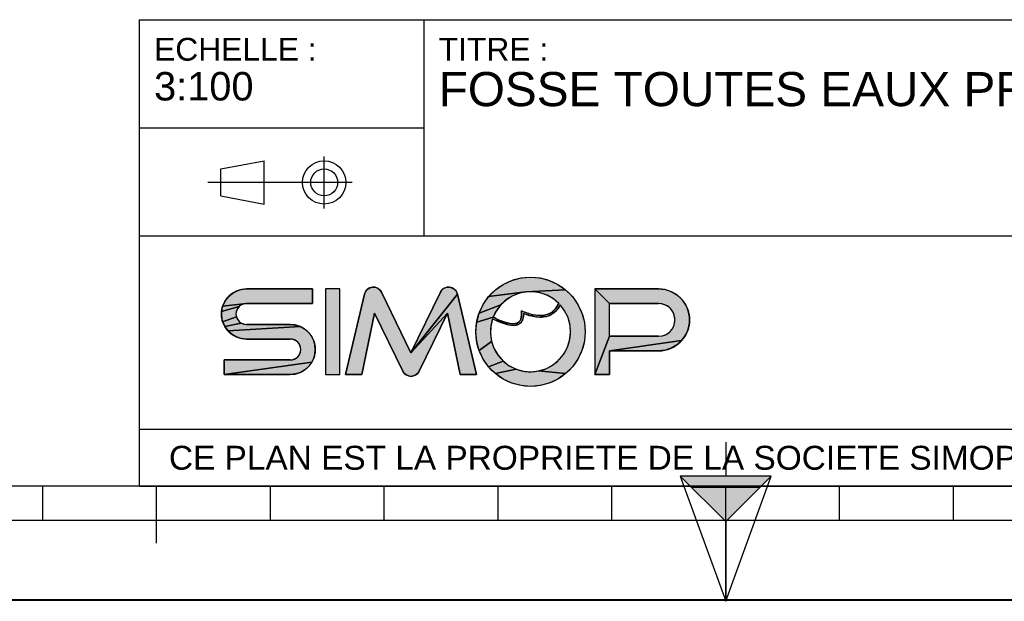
# Model space of a CAD drawing. Header units: millimetres. Extents: x 0 to 297, y 0 to 210.
# Tile 7 of 29: x 86 to 173, y 0 to 51. Entities that reach past the tile are written whole.
import ezdxf

# ---------------------------------------------------------------- set-up
doc = ezdxf.new("R2010")
doc.units = ezdxf.units.MM
doc.header["$LTSCALE"] = 16.335
doc.layers.get('0').update_dxf_attribs({"linetype": 'CONTINUOUS'})
doc.styles.get("Standard").update_dxf_attribs({"font": 'arial.ttf'})

# ---------------------------------------------------------------- blocks, each defined once
blk = doc.blocks.new('MARGEA4_BL0', base_point=(148.514, 105.014))
at = {"color": 7, "linetype": 'Continuous'}
for p, q in [((287.014, 10.014), (10.014, 10.014)), ((88.514, 7.014), (88.514, 10.014)), ((98.514, 5.014), (98.514, 10.014)), ((108.514, 7.014), (108.514, 10.014)), ((118.514, 7.014), (118.514, 10.014)), ((128.514, 7.014), (128.514, 10.014)), ((138.514, 7.014), (138.514, 10.014)), ((148.514, 0.014), (148.514, 10.014)), ((158.514, 7.014), (158.514, 10.014)), ((168.514, 7.014), (168.514, 10.014)), ((248.514, 7.014), (48.514, 7.014)), ((297.014, 0.014), (0.014, 0.014)), ((297.014, 0.014), (0.014, 0.014))]:
    blk.add_line(p, q, dxfattribs=at)
blk = doc.blocks.new('REPERE_ORIENTATION_BL1', base_point=(148.516, 6.898))
at = {"color": 7, "linetype": 'Continuous'}
for p, q in [((148.516, 13.898), (148.516, 10.898)), ((148.516, 6.898), (144.516, 10.898)), ((152.516, 10.898), (144.516, 10.898)), ((144.516, 10.898), (148.516, -0.102)), ((148.516, 6.898), (152.516, 10.898)), ((148.516, -0.102), (152.516, 10.898)), ((151.516, 9.898), (145.516, 9.898)), ((148.516, 6.898), (148.516, -0.102))]:
    blk.add_line(p, q, dxfattribs=at)
blk.add_solid([(144.516, 10.898), (148.516, 6.898), (152.516, 10.898)], dxfattribs=at)
blk = doc.blocks.new('ISO_BL3', base_point=(109.359, 36.711))
at = {"color": 7, "linetype": 'Continuous'}
for p, q in [((113.239, 34.434), (113.239, 38.988)), ((104.158, 37.894), (107.956, 38.612)), ((107.956, 34.81), (107.956, 38.612)), ((104.158, 35.528), (104.158, 37.894)), ((115.7, 36.711), (103.019, 36.711)), ((104.158, 35.528), (107.956, 34.81))]:
    blk.add_line(p, q, dxfattribs=at)
for radius in [1.901, 1.183]:
    blk.add_circle((113.239, 36.711), radius, dxfattribs=at)
blk = doc.blocks.new('LOGO-SIMOP-2009_BL4', base_point=(124.77, 23.589))
at = {"linetype": 'Continuous'}
for points in [[(131.363, 28.389), (132.197, 28.316), (133.005, 28.1), (133.763, 27.746), (134.449, 27.266), (130.961, 27.086), (127.686, 26.675), (128.278, 27.266), (128.963, 27.746), (129.722, 28.1), (130.53, 28.316)], [(105.954, 27.301), (106.412, 27.349), (112.22, 27.349), (112.22, 26.069), (106.412, 26.069), (104.319, 25.829), (104.507, 26.249), (104.777, 26.621), (105.119, 26.929), (105.517, 27.159)], [(117.578, 27.509), (117.792, 27.474), (117.99, 27.382), (118.155, 27.24), (118.276, 27.059), (120.86, 21.749), (124.06, 25.217), (121.579, 20.119), (121.455, 19.934), (121.284, 19.791), (121.08, 19.7), (120.86, 19.669), (120.639, 19.7), (120.436, 19.791), (120.265, 19.934), (120.141, 20.119), (117.66, 25.217), (116.54, 19.829), (115.1, 19.829), (116.778, 26.894), (116.857, 27.097), (116.987, 27.271), (117.16, 27.404), (117.362, 27.485)], [(123.927, 27.474), (124.142, 27.509), (124.358, 27.485), (124.56, 27.404), (124.732, 27.271), (124.863, 27.097), (124.941, 26.894), (120.86, 21.749), (123.444, 27.059), (123.565, 27.24), (123.73, 27.382)], [(124.06, 25.217), (120.86, 21.749), (124.941, 26.894), (126.62, 19.829), (125.18, 19.829)], [(129.751, 26.718), (129.215, 26.377), (128.749, 25.946), (126.853, 25.231), (127.207, 25.989), (127.686, 26.675), (130.961, 27.086), (130.34, 26.957)], [(131.596, 27.101), (130.961, 27.086), (134.449, 27.266), (135.04, 26.675), (135.52, 25.989), (135.874, 25.231), (136.091, 24.423), (136.163, 23.589), (136.091, 22.756), (135.874, 21.947), (135.52, 21.189), (135.04, 20.504), (134.449, 19.912), (132.075, 20.142), (132.717, 20.34), (133.309, 20.655), (133.83, 21.078), (134.262, 21.592), (134.588, 22.178), (134.798, 22.816), (134.882, 23.482), (134.838, 24.152), (134.668, 24.801), (134.378, 25.407), (133.978, 25.946), (133.719, 25.545), (133.436, 25.258), (133.098, 25.04), (132.731, 24.907), (132.159, 25.009), (132.592, 25.042), (132.968, 25.156), (133.314, 25.364), (133.6, 25.651), (133.861, 26.069), (133.375, 26.478), (132.823, 26.792), (132.224, 27.002)], [(138.292, 26.069), (137.012, 27.349), (142.612, 27.349), (143.177, 27.29), (143.718, 27.114), (144.211, 26.83), (144.633, 26.449), (144.967, 25.989), (145.199, 25.47), (145.317, 24.913), (145.317, 24.345), (145.199, 23.789), (144.967, 23.269), (144.633, 22.809), (138.292, 21.909), (138.292, 19.829), (137.012, 19.829), (138.292, 23.189), (142.612, 23.189), (142.956, 23.231), (143.281, 23.354), (143.567, 23.551), (143.797, 23.811), (143.958, 24.119), (144.041, 24.456), (144.041, 24.803), (143.958, 25.14), (143.797, 25.447), (143.567, 25.707), (143.281, 25.904), (142.956, 26.027), (142.612, 26.069)], [(105.952, 25.946), (105.761, 25.8), (104.224, 25.379), (104.319, 25.829), (106.412, 26.069), (106.174, 26.038)], [(105.523, 25.387), (105.492, 25.149), (105.523, 24.911), (104.319, 24.469), (104.224, 24.919), (104.224, 25.379), (105.761, 25.8), (105.615, 25.609)], [(128.368, 25.438), (128.084, 24.869), (126.636, 24.423), (126.853, 25.231), (128.749, 25.946)], [(131.146, 25.202), (131.682, 25.062), (131.315, 24.983), (130.744, 25.179), (130.717, 24.821), (130.631, 24.565), (130.48, 24.354), (130.273, 24.213), (130.001, 24.3), (130.178, 24.346), (130.347, 24.448), (130.481, 24.62), (130.552, 24.815), (130.583, 25.063), (130.563, 25.429)], [(105.761, 24.499), (105.952, 24.352), (104.507, 24.049), (104.319, 24.469), (105.523, 24.911), (105.615, 24.689)], [(110.717, 24.181), (111.155, 24.039), (104.777, 23.677), (104.507, 24.049), (105.952, 24.352), (106.174, 24.26), (106.412, 24.229), (110.26, 24.229)], [(128.084, 24.869), (128.432, 24.7), (128.441, 24.519), (128.029, 24.718), (127.876, 24.064), (127.849, 23.394), (127.95, 22.73), (126.853, 21.947), (126.636, 22.756), (126.563, 23.589), (126.636, 24.423)], [(128.738, 24.565), (129.026, 24.456), (129.312, 24.368), (129.161, 24.244), (128.799, 24.369), (128.441, 24.519), (128.432, 24.7)], [(129.788, 24.29), (130.001, 24.3), (130.273, 24.213), (130.034, 24.143), (129.77, 24.13), (129.472, 24.167), (129.161, 24.244), (129.312, 24.368), (129.552, 24.315)], [(132.159, 25.009), (132.731, 24.907), (132.312, 24.85), (131.842, 24.874), (131.315, 24.983), (131.682, 25.062)], [(111.553, 23.809), (111.895, 23.501), (112.165, 23.129), (112.352, 22.709), (112.448, 22.259), (112.448, 21.799), (112.352, 21.349), (112.165, 20.929), (104.452, 19.829), (104.452, 21.109), (110.26, 21.109), (110.498, 21.14), (110.72, 21.232), (110.91, 21.379), (111.057, 21.569), (111.148, 21.791), (111.18, 22.029), (111.148, 22.267), (111.057, 22.489), (110.91, 22.68), (110.72, 22.826), (110.498, 22.918), (110.26, 22.949), (106.412, 22.949), (105.954, 22.997), (105.517, 23.139), (105.119, 23.369), (104.777, 23.677), (111.155, 24.039)], [(128.175, 22.098), (128.516, 21.52), (128.961, 21.017), (127.686, 20.504), (127.207, 21.189), (126.853, 21.947), (127.95, 22.73)], [(143.177, 21.969), (142.612, 21.909), (138.292, 21.909), (144.633, 22.809), (144.211, 22.429), (143.718, 22.144)], [(110.717, 19.877), (110.26, 19.829), (104.452, 19.829), (112.165, 20.929), (111.895, 20.557), (111.553, 20.249), (111.155, 20.019)], [(129.493, 20.607), (130.093, 20.307), (128.278, 19.912), (127.686, 20.504), (128.961, 21.017)], [(131.408, 20.069), (132.075, 20.142), (134.449, 19.912), (133.763, 19.432), (133.005, 19.079), (132.197, 18.862), (131.363, 18.789), (130.53, 18.862), (129.722, 19.079), (128.963, 19.432), (128.278, 19.912), (130.093, 20.307), (130.739, 20.125)]]:
    blk.add_hatch(color=7, dxfattribs=at).paths.add_polyline_path(points)
at = {"color": 7, "linetype": 'Continuous'}
for p, q in [((128.278, 27.266), (128.963, 27.746)), ((128.963, 27.746), (129.722, 28.1)), ((129.722, 28.1), (130.53, 28.316)), ((130.53, 28.316), (131.363, 28.389)), ((131.363, 28.389), (132.197, 28.316)), ((132.197, 28.316), (133.005, 28.1)), ((133.005, 28.1), (133.763, 27.746)), ((133.763, 27.746), (134.449, 27.266)), ((104.777, 26.621), (105.119, 26.929)), ((105.119, 26.929), (105.517, 27.159)), ((105.517, 27.159), (105.954, 27.301)), ((105.954, 27.301), (106.412, 27.349)), ((112.22, 27.349), (106.412, 27.349)), ((112.22, 26.069), (112.22, 27.349)), ((113.34, 27.349), (113.34, 19.829)), ((114.62, 27.349), (113.34, 27.349)), ((114.62, 19.829), (114.62, 27.349)), ((116.778, 26.894), (115.1, 19.829)), ((116.778, 26.894), (116.857, 27.097)), ((116.857, 27.097), (116.987, 27.271)), ((116.987, 27.271), (117.16, 27.404)), ((117.16, 27.404), (117.362, 27.485)), ((117.362, 27.485), (117.578, 27.509)), ((117.578, 27.509), (117.792, 27.474)), ((117.792, 27.474), (117.99, 27.382)), ((117.99, 27.382), (118.155, 27.24)), ((118.155, 27.24), (118.276, 27.059)), ((120.86, 21.749), (118.276, 27.059)), ((123.444, 27.059), (120.86, 21.749)), ((124.941, 26.894), (120.86, 21.749)), ((123.444, 27.059), (123.565, 27.24)), ((123.565, 27.24), (123.73, 27.382)), ((123.73, 27.382), (123.927, 27.474)), ((123.927, 27.474), (124.142, 27.509)), ((124.142, 27.509), (124.358, 27.485)), ((124.358, 27.485), (124.56, 27.404)), ((124.56, 27.404), (124.732, 27.271)), ((124.732, 27.271), (124.863, 27.097)), ((124.863, 27.097), (124.941, 26.894)), ((126.62, 19.829), (124.941, 26.894)), ((127.686, 26.675), (128.278, 27.266)), ((130.961, 27.086), (127.686, 26.675)), ((130.34, 26.957), (129.751, 26.718)), ((130.961, 27.086), (130.34, 26.957)), ((134.449, 27.266), (130.961, 27.086)), ((131.596, 27.101), (130.961, 27.086)), ((132.224, 27.002), (131.596, 27.101)), ((132.823, 26.792), (132.224, 27.002)), ((134.449, 27.266), (135.04, 26.675)), ((142.612, 27.349), (137.012, 27.349)), ((138.292, 26.069), (137.012, 27.349)), ((137.012, 27.349), (137.012, 19.829)), ((142.612, 27.349), (143.177, 27.29)), ((143.177, 27.29), (143.718, 27.114)), ((143.718, 27.114), (144.211, 26.83)), ((144.211, 26.83), (144.633, 26.449)), ((104.319, 25.829), (104.507, 26.249)), ((106.412, 26.069), (104.319, 25.829)), ((104.507, 26.249), (104.777, 26.621)), ((106.174, 26.038), (105.952, 25.946)), ((106.412, 26.069), (106.174, 26.038)), ((106.412, 26.069), (112.22, 26.069)), ((126.853, 25.231), (127.207, 25.989)), ((127.207, 25.989), (127.686, 26.675)), ((129.215, 26.377), (128.749, 25.946)), ((129.751, 26.718), (129.215, 26.377)), ((133.375, 26.478), (132.823, 26.792)), ((133.861, 26.069), (133.375, 26.478)), ((133.6, 25.651), (133.861, 26.069)), ((135.04, 26.675), (135.52, 25.989)), ((135.52, 25.989), (135.874, 25.231)), ((138.292, 26.069), (142.612, 26.069)), ((138.292, 23.189), (138.292, 26.069)), ((142.956, 26.027), (142.612, 26.069)), ((143.281, 25.904), (142.956, 26.027)), ((144.633, 26.449), (144.967, 25.989)), ((144.967, 25.989), (145.199, 25.47)), ((104.224, 25.379), (104.319, 25.829)), ((105.761, 25.8), (104.224, 25.379)), ((104.224, 24.919), (104.224, 25.379)), ((105.523, 25.387), (105.492, 25.149)), ((105.492, 25.149), (105.523, 24.911)), ((105.615, 25.609), (105.523, 25.387)), ((105.761, 25.8), (105.615, 25.609)), ((105.952, 25.946), (105.761, 25.8)), ((116.54, 19.829), (117.66, 25.217)), ((117.66, 25.217), (120.141, 20.119)), ((124.06, 25.217), (120.86, 21.749)), ((121.579, 20.119), (124.06, 25.217)), ((124.06, 25.217), (125.18, 19.829)), ((126.636, 24.423), (126.853, 25.231)), ((128.749, 25.946), (126.853, 25.231)), ((128.368, 25.438), (128.084, 24.869)), ((128.749, 25.946), (128.368, 25.438)), ((130.583, 25.063), (130.563, 25.429)), ((130.563, 25.429), (131.146, 25.202)), ((130.744, 25.179), (130.717, 24.821)), ((131.315, 24.983), (130.744, 25.179)), ((131.146, 25.202), (131.682, 25.062)), ((132.592, 25.042), (132.968, 25.156)), ((132.968, 25.156), (133.314, 25.364)), ((133.436, 25.258), (133.098, 25.04)), ((133.314, 25.364), (133.6, 25.651)), ((133.719, 25.545), (133.436, 25.258)), ((133.978, 25.946), (133.719, 25.545)), ((134.378, 25.407), (133.978, 25.946)), ((134.668, 24.801), (134.378, 25.407)), ((135.874, 25.231), (136.091, 24.423)), ((143.567, 25.707), (143.281, 25.904)), ((143.797, 25.447), (143.567, 25.707)), ((143.958, 25.14), (143.797, 25.447)), ((144.041, 24.803), (143.958, 25.14)), ((145.199, 25.47), (145.317, 24.913)), ((104.319, 24.469), (104.224, 24.919)), ((105.523, 24.911), (104.319, 24.469)), ((104.507, 24.049), (104.319, 24.469)), ((105.952, 24.352), (104.507, 24.049)), ((105.523, 24.911), (105.615, 24.689)), ((105.615, 24.689), (105.761, 24.499)), ((105.761, 24.499), (105.952, 24.352)), ((105.952, 24.352), (106.174, 24.26)), ((106.174, 24.26), (106.412, 24.229)), ((110.26, 24.229), (106.412, 24.229)), ((110.26, 24.229), (110.717, 24.181)), ((126.563, 23.589), (126.636, 24.423)), ((128.084, 24.869), (126.636, 24.423)), ((128.029, 24.718), (127.876, 24.064)), ((128.441, 24.519), (128.029, 24.718)), ((128.084, 24.869), (128.432, 24.7)), ((128.432, 24.7), (128.738, 24.565)), ((128.432, 24.7), (128.441, 24.519)), ((128.799, 24.369), (128.441, 24.519)), ((128.738, 24.565), (129.026, 24.456)), ((129.161, 24.244), (128.799, 24.369)), ((129.026, 24.456), (129.312, 24.368)), ((129.312, 24.368), (129.161, 24.244)), ((129.472, 24.167), (129.161, 24.244)), ((129.312, 24.368), (129.552, 24.315)), ((129.552, 24.315), (129.788, 24.29)), ((129.788, 24.29), (130.001, 24.3)), ((130.001, 24.3), (130.178, 24.346)), ((130.273, 24.213), (130.001, 24.3)), ((130.178, 24.346), (130.347, 24.448)), ((130.48, 24.354), (130.273, 24.213)), ((130.347, 24.448), (130.481, 24.62)), ((130.631, 24.565), (130.48, 24.354)), ((130.481, 24.62), (130.552, 24.815)), ((130.552, 24.815), (130.583, 25.063)), ((130.717, 24.821), (130.631, 24.565)), ((131.682, 25.062), (131.315, 24.983)), ((131.842, 24.874), (131.315, 24.983)), ((131.682, 25.062), (132.159, 25.009)), ((132.312, 24.85), (131.842, 24.874)), ((132.159, 25.009), (132.592, 25.042)), ((132.731, 24.907), (132.159, 25.009)), ((132.731, 24.907), (132.312, 24.85)), ((133.098, 25.04), (132.731, 24.907)), ((134.838, 24.152), (134.668, 24.801)), ((136.091, 24.423), (136.163, 23.589)), ((143.958, 24.119), (144.041, 24.456)), ((144.041, 24.456), (144.041, 24.803)), ((145.317, 24.345), (145.199, 23.789)), ((145.317, 24.913), (145.317, 24.345)), ((104.777, 23.677), (104.507, 24.049)), ((111.155, 24.039), (104.777, 23.677)), ((105.119, 23.369), (104.777, 23.677)), ((105.517, 23.139), (105.119, 23.369)), ((110.717, 24.181), (111.155, 24.039)), ((111.155, 24.039), (111.553, 23.809)), ((111.553, 23.809), (111.895, 23.501)), ((111.895, 23.501), (112.165, 23.129)), ((126.636, 22.756), (126.563, 23.589)), ((127.876, 24.064), (127.849, 23.394)), ((127.849, 23.394), (127.95, 22.73)), ((129.77, 24.13), (129.472, 24.167)), ((130.034, 24.143), (129.77, 24.13)), ((130.273, 24.213), (130.034, 24.143)), ((134.798, 22.816), (134.882, 23.482)), ((134.882, 23.482), (134.838, 24.152)), ((136.163, 23.589), (136.091, 22.756)), ((142.956, 23.231), (143.281, 23.354)), ((143.281, 23.354), (143.567, 23.551)), ((143.567, 23.551), (143.797, 23.811)), ((143.797, 23.811), (143.958, 24.119)), ((145.199, 23.789), (144.967, 23.269)), ((105.954, 22.997), (105.517, 23.139)), ((106.412, 22.949), (105.954, 22.997)), ((106.412, 22.949), (110.26, 22.949)), ((110.498, 22.918), (110.26, 22.949)), ((110.72, 22.826), (110.498, 22.918)), ((110.91, 22.68), (110.72, 22.826)), ((111.057, 22.489), (110.91, 22.68)), ((111.148, 22.267), (111.057, 22.489)), ((112.165, 23.129), (112.352, 22.709)), ((112.352, 22.709), (112.448, 22.259)), ((126.853, 21.947), (126.636, 22.756)), ((127.95, 22.73), (126.853, 21.947)), ((127.95, 22.73), (128.175, 22.098)), ((134.588, 22.178), (134.798, 22.816)), ((136.091, 22.756), (135.874, 21.947)), ((138.292, 23.189), (137.012, 19.829)), ((142.612, 23.189), (138.292, 23.189)), ((144.633, 22.809), (138.292, 21.909)), ((142.612, 23.189), (142.956, 23.231)), ((144.633, 22.809), (144.211, 22.429)), ((144.967, 23.269), (144.633, 22.809)), ((111.057, 21.569), (111.148, 21.791)), ((111.18, 22.029), (111.148, 22.267)), ((111.148, 21.791), (111.18, 22.029)), ((112.448, 21.799), (112.352, 21.349)), ((112.448, 22.259), (112.448, 21.799)), ((127.207, 21.189), (126.853, 21.947)), ((128.175, 22.098), (128.516, 21.52)), ((134.262, 21.592), (134.588, 22.178)), ((135.874, 21.947), (135.52, 21.189)), ((138.292, 21.909), (142.612, 21.909)), ((138.292, 19.829), (138.292, 21.909)), ((143.177, 21.969), (142.612, 21.909)), ((143.718, 22.144), (143.177, 21.969)), ((144.211, 22.429), (143.718, 22.144)), ((104.452, 21.109), (104.452, 19.829)), ((110.26, 21.109), (104.452, 21.109)), ((112.165, 20.929), (104.452, 19.829)), ((110.26, 21.109), (110.498, 21.14)), ((110.498, 21.14), (110.72, 21.232)), ((110.72, 21.232), (110.91, 21.379)), ((110.91, 21.379), (111.057, 21.569)), ((112.165, 20.929), (111.895, 20.557)), ((112.352, 21.349), (112.165, 20.929)), ((127.686, 20.504), (127.207, 21.189)), ((128.961, 21.017), (127.686, 20.504)), ((128.516, 21.52), (128.961, 21.017)), ((128.961, 21.017), (129.493, 20.607)), ((133.309, 20.655), (133.83, 21.078)), ((133.83, 21.078), (134.262, 21.592)), ((135.52, 21.189), (135.04, 20.504)), ((111.155, 20.019), (110.717, 19.877)), ((111.553, 20.249), (111.155, 20.019)), ((111.895, 20.557), (111.553, 20.249)), ((120.265, 19.934), (120.141, 20.119)), ((120.436, 19.791), (120.265, 19.934)), ((121.455, 19.934), (121.284, 19.791)), ((121.579, 20.119), (121.455, 19.934)), ((128.278, 19.912), (127.686, 20.504)), ((130.093, 20.307), (128.278, 19.912)), ((128.963, 19.432), (128.278, 19.912)), ((129.493, 20.607), (130.093, 20.307)), ((130.093, 20.307), (130.739, 20.125)), ((130.739, 20.125), (131.408, 20.069)), ((131.408, 20.069), (132.075, 20.142)), ((132.075, 20.142), (132.717, 20.34)), ((134.449, 19.912), (132.075, 20.142)), ((132.717, 20.34), (133.309, 20.655)), ((134.449, 19.912), (133.763, 19.432)), ((135.04, 20.504), (134.449, 19.912)), ((104.452, 19.829), (110.26, 19.829)), ((110.717, 19.877), (110.26, 19.829)), ((113.34, 19.829), (114.62, 19.829)), ((115.1, 19.829), (116.54, 19.829)), ((120.639, 19.7), (120.436, 19.791)), ((120.86, 19.669), (120.639, 19.7)), ((121.08, 19.7), (120.86, 19.669)), ((121.284, 19.791), (121.08, 19.7)), ((125.18, 19.829), (126.62, 19.829)), ((129.722, 19.079), (128.963, 19.432)), ((130.53, 18.862), (129.722, 19.079)), ((133.005, 19.079), (132.197, 18.862)), ((133.763, 19.432), (133.005, 19.079)), ((137.012, 19.829), (138.292, 19.829)), ((131.363, 18.789), (130.53, 18.862)), ((132.197, 18.862), (131.363, 18.789))]:
    blk.add_line(p, q, dxfattribs=at)
for points in [[(131.363, 28.389), (132.197, 28.316), (133.005, 28.1), (133.763, 27.746), (134.449, 27.266), (130.961, 27.086), (127.686, 26.675), (128.278, 27.266), (128.963, 27.746), (129.722, 28.1), (130.53, 28.316), (131.363, 28.389)], [(105.954, 27.301), (106.412, 27.349), (112.22, 27.349), (112.22, 26.069), (106.412, 26.069), (104.319, 25.829), (104.507, 26.249), (104.777, 26.621), (105.119, 26.929), (105.517, 27.159), (105.954, 27.301)], [(117.578, 27.509), (117.792, 27.474), (117.99, 27.382), (118.155, 27.24), (118.276, 27.059), (120.86, 21.749), (124.06, 25.217), (121.579, 20.119), (121.455, 19.934), (121.284, 19.791), (121.08, 19.7), (120.86, 19.669), (120.639, 19.7), (120.436, 19.791), (120.265, 19.934), (120.141, 20.119), (117.66, 25.217), (116.54, 19.829), (115.1, 19.829), (116.778, 26.894), (116.857, 27.097), (116.987, 27.271), (117.16, 27.404), (117.362, 27.485), (117.578, 27.509)], [(123.927, 27.474), (124.142, 27.509), (124.358, 27.485), (124.56, 27.404), (124.732, 27.271), (124.863, 27.097), (124.941, 26.894), (120.86, 21.749), (123.444, 27.059), (123.565, 27.24), (123.73, 27.382), (123.927, 27.474)], [(124.06, 25.217), (120.86, 21.749), (124.941, 26.894), (126.62, 19.829), (125.18, 19.829), (124.06, 25.217)], [(129.751, 26.718), (129.215, 26.377), (128.749, 25.946), (126.853, 25.231), (127.207, 25.989), (127.686, 26.675), (130.961, 27.086), (130.34, 26.957), (129.751, 26.718)], [(131.596, 27.101), (130.961, 27.086), (134.449, 27.266), (135.04, 26.675), (135.52, 25.989), (135.874, 25.231), (136.091, 24.423), (136.163, 23.589), (136.091, 22.756), (135.874, 21.947), (135.52, 21.189), (135.04, 20.504), (134.449, 19.912), (132.075, 20.142), (132.717, 20.34), (133.309, 20.655), (133.83, 21.078), (134.262, 21.592), (134.588, 22.178), (134.798, 22.816), (134.882, 23.482), (134.838, 24.152), (134.668, 24.801), (134.378, 25.407), (133.978, 25.946), (133.719, 25.545), (133.436, 25.258), (133.098, 25.04), (132.731, 24.907), (132.159, 25.009), (132.592, 25.042), (132.968, 25.156), (133.314, 25.364), (133.6, 25.651), (133.861, 26.069), (133.375, 26.478), (132.823, 26.792), (132.224, 27.002), (131.596, 27.101)], [(138.292, 26.069), (137.012, 27.349), (142.612, 27.349), (143.177, 27.29), (143.718, 27.114), (144.211, 26.83), (144.633, 26.449), (144.967, 25.989), (145.199, 25.47), (145.317, 24.913), (145.317, 24.345), (145.199, 23.789), (144.967, 23.269), (144.633, 22.809), (138.292, 21.909), (138.292, 19.829), (137.012, 19.829), (138.292, 23.189), (142.612, 23.189), (142.956, 23.231), (143.281, 23.354), (143.567, 23.551), (143.797, 23.811), (143.958, 24.119), (144.041, 24.456), (144.041, 24.803), (143.958, 25.14), (143.797, 25.447), (143.567, 25.707), (143.281, 25.904), (142.956, 26.027), (142.612, 26.069), (138.292, 26.069)], [(105.952, 25.946), (105.761, 25.8), (104.224, 25.379), (104.319, 25.829), (106.412, 26.069), (106.174, 26.038), (105.952, 25.946)], [(105.523, 25.387), (105.492, 25.149), (105.523, 24.911), (104.319, 24.469), (104.224, 24.919), (104.224, 25.379), (105.761, 25.8), (105.615, 25.609), (105.523, 25.387)], [(128.368, 25.438), (128.084, 24.869), (126.636, 24.423), (126.853, 25.231), (128.749, 25.946), (128.368, 25.438)], [(131.146, 25.202), (131.682, 25.062), (131.315, 24.983), (130.744, 25.179), (130.717, 24.821), (130.631, 24.565), (130.48, 24.354), (130.273, 24.213), (130.001, 24.3), (130.178, 24.346), (130.347, 24.448), (130.481, 24.62), (130.552, 24.815), (130.583, 25.063), (130.563, 25.429), (131.146, 25.202)], [(105.761, 24.499), (105.952, 24.352), (104.507, 24.049), (104.319, 24.469), (105.523, 24.911), (105.615, 24.689), (105.761, 24.499)], [(110.717, 24.181), (111.155, 24.039), (104.777, 23.677), (104.507, 24.049), (105.952, 24.352), (106.174, 24.26), (106.412, 24.229), (110.26, 24.229), (110.717, 24.181)], [(128.084, 24.869), (128.432, 24.7), (128.441, 24.519), (128.029, 24.718), (127.876, 24.064), (127.849, 23.394), (127.95, 22.73), (126.853, 21.947), (126.636, 22.756), (126.563, 23.589), (126.636, 24.423), (128.084, 24.869)], [(128.738, 24.565), (129.026, 24.456), (129.312, 24.368), (129.161, 24.244), (128.799, 24.369), (128.441, 24.519), (128.432, 24.7), (128.738, 24.565)], [(129.788, 24.29), (130.001, 24.3), (130.273, 24.213), (130.034, 24.143), (129.77, 24.13), (129.472, 24.167), (129.161, 24.244), (129.312, 24.368), (129.552, 24.315), (129.788, 24.29)], [(132.159, 25.009), (132.731, 24.907), (132.312, 24.85), (131.842, 24.874), (131.315, 24.983), (131.682, 25.062), (132.159, 25.009)], [(111.553, 23.809), (111.895, 23.501), (112.165, 23.129), (112.352, 22.709), (112.448, 22.259), (112.448, 21.799), (112.352, 21.349), (112.165, 20.929), (104.452, 19.829), (104.452, 21.109), (110.26, 21.109), (110.498, 21.14), (110.72, 21.232), (110.91, 21.379), (111.057, 21.569), (111.148, 21.791), (111.18, 22.029), (111.148, 22.267), (111.057, 22.489), (110.91, 22.68), (110.72, 22.826), (110.498, 22.918), (110.26, 22.949), (106.412, 22.949), (105.954, 22.997), (105.517, 23.139), (105.119, 23.369), (104.777, 23.677), (111.155, 24.039), (111.553, 23.809)], [(128.175, 22.098), (128.516, 21.52), (128.961, 21.017), (127.686, 20.504), (127.207, 21.189), (126.853, 21.947), (127.95, 22.73), (128.175, 22.098)], [(143.177, 21.969), (142.612, 21.909), (138.292, 21.909), (144.633, 22.809), (144.211, 22.429), (143.718, 22.144), (143.177, 21.969)], [(110.717, 19.877), (110.26, 19.829), (104.452, 19.829), (112.165, 20.929), (111.895, 20.557), (111.553, 20.249), (111.155, 20.019), (110.717, 19.877)], [(129.493, 20.607), (130.093, 20.307), (128.278, 19.912), (127.686, 20.504), (128.961, 21.017), (129.493, 20.607)], [(131.408, 20.069), (132.075, 20.142), (134.449, 19.912), (133.763, 19.432), (133.005, 19.079), (132.197, 18.862), (131.363, 18.789), (130.53, 18.862), (129.722, 19.079), (128.963, 19.432), (128.278, 19.912), (130.093, 20.307), (130.739, 20.125), (131.408, 20.069)]]:
    blk.add_lwpolyline(points, dxfattribs=at)
blk.add_circle((131.363, 23.589), 4.8, dxfattribs=at)
for centre, radius, start, end in [((106.412, 25.149), 2.2, 90, 270), ((117.556, 26.709), 0.8, 25.94945, 166.63548), ((124.163, 26.709), 0.8, 13.36452, 154.05055), ((131.363, 23.589), 3.52, 44.79283, 158.67631), ((142.612, 24.629), 2.72, 270, 90), ((106.412, 25.149), 0.92, 90, 270), ((142.612, 24.629), 1.44, 270, 90), ((131.363, 23.589), 3.52, 161.30052, 42.02671), ((110.26, 22.029), 2.2, 270, 90), ((110.26, 22.029), 0.92, 270, 90), ((120.86, 20.469), 0.8, 205.94945, 334.05055)]:
    blk.add_arc(centre, radius, start, end, dxfattribs=at)
blk.add_open_spline([(133.861, 26.069), (133.691, 25.725), (133.278, 25.242), (132.495, 24.966), (131.587, 25.038), (130.914, 25.273), (130.563, 25.429)], degree=3, dxfattribs=at)
for points, knots in [([(130.744, 25.179), (130.749, 25.009), (130.71, 24.645), (130.441, 24.241), (129.948, 24.097), (129.39, 24.163), (128.75, 24.373), (128.275, 24.593), (128.029, 24.718)], [0, 0, 0, 0, 0.118516, 0.29564, 0.472763, 0.649887, 0.82701, 1, 1, 1, 1]), ([(130.563, 25.429), (130.59, 25.221), (130.59, 24.88), (130.467, 24.544), (130.244, 24.35), (129.836, 24.25), (129.149, 24.376), (128.458, 24.678), (128.084, 24.869)], [0, 0, 0, 0, 0.125, 0.25, 0.375, 0.5, 0.75, 1, 1, 1, 1]), ([(133.978, 25.946), (133.742, 25.491), (133.106, 24.892), (131.957, 24.786), (131.132, 25.023), (130.744, 25.179)], [0, 0, 0, 0, 0.345264, 0.703638, 1, 1, 1, 1])]:
    blk.add_open_spline(points, degree=3, knots=knots, dxfattribs=at)
for points in [[(113.34, 19.829), (113.34, 27.349), (114.62, 19.829), (114.62, 27.349)], [(138.292, 23.189), (137.012, 19.829), (138.292, 26.069), (137.012, 27.349)]]:
    blk.add_solid(points, dxfattribs=at)
blk = doc.blocks.new('*T6')
at = {"color": 7, "linetype": 'Continuous'}
for p, q in [((0, 0), (0, 41)), ((0, 41), (190, 41)), ((25, 22), (25, 41)), ((170, 5), (170, 41)), ((190, 0), (190, 41)), ((0, 31.5), (25, 31.5)), ((0, 22), (190, 22)), ((110, 5), (110, 22)), ((170, 15), (190, 15)), ((0, 5), (190, 5)), ((0, 0), (190, 0))]:
    blk.add_line(p, q, dxfattribs=at)
at = {"color": 7, "linetype": 'Continuous', "line_spacing_factor": 0.9}
for s, insert, char_height, width, attachment_point in [('ECHELLE :\\P\\H2.5;3:100', (1.28, 39.4), 2, 28.52045, 1), ('TITRE :\\P\\H3.0;FOSSE TOUTES EAUX PRV - 20 M3', (26.28, 39.4), 2, 139.89591, 1), ('A4', (180, 34), 5, 17.0632, 2), ('REFERENCE PRODUIT :\\P\\H3.0;FTE3/6318/20', (111.28, 20.4), 2, 64.13383, 1), ('FR', (180, 20), 3, 11.15242, 2), ('FOLIO :  \\P\\H3.0;1/1', (180, 12.812), 1.5, 17.19703, 2), ('CE PLAN EST LA PROPRIETE DE LA SOCIETE SIMOP ET NE PEUT ETRE REPRODUIT OU COMMUNIQUE SANS SON AUTORISATION', (95, 3.55), 2.1, 368.8974, 2)]:
    blk.add_mtext(s, dxfattribs=dict(at, insert=insert, char_height=char_height, width=width, attachment_point=attachment_point))

msp = doc.modelspace()

# ---------------------------------------------------------------- linework, layer by layer
at = {"color": 7, "linetype": 'Continuous'}
msp.add_line((0, 0), (297, 0), dxfattribs=at)

# ---------------------------------------------------------------- block references
for name, p in [('MARGEA4_BL0', (148.514, 105.014)), ('ISO_BL3', (109.359, 36.711)), ('LOGO-SIMOP-2009_BL4', (124.77, 23.589)), ('REPERE_ORIENTATION_BL1', (148.516, 6.898))]:
    msp.add_blockref(name, p, dxfattribs=at)
msp.add_blockref('*T6', (97.014, 10.014))

doc.saveas('drawing.dxf')
